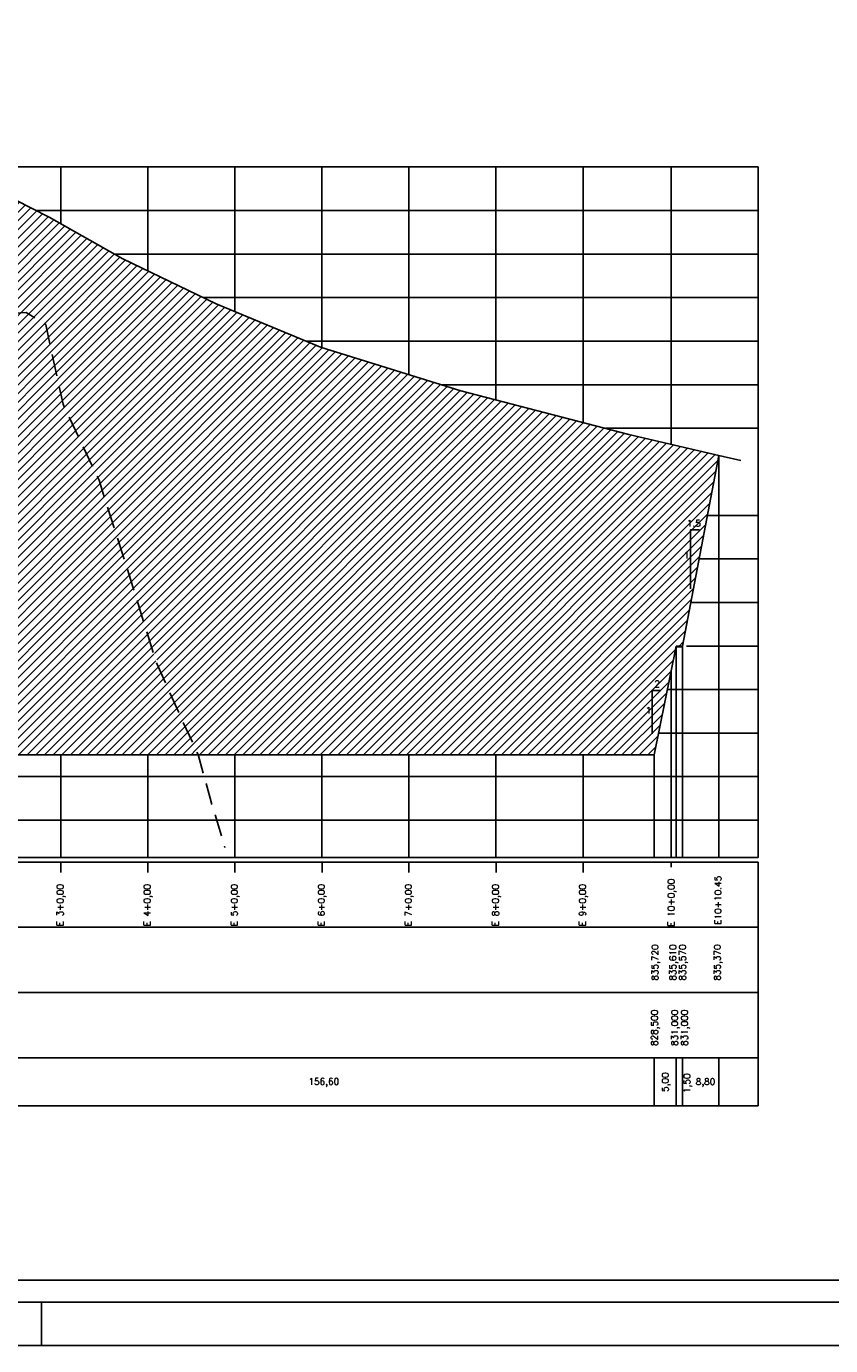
# Model space of a CAD drawing. Extents: x -1825 to 98, y 5678 to 6985.
# Tile 50 of 86: x -461 to -276, y 5678 to 5981. Entities that reach past the tile are written whole.
import ezdxf

# ---------------------------------------------------------------- set-up
doc = ezdxf.new("R2010")
doc.units = 0
doc.header["$MEASUREMENT"] = 0
doc.linetypes.add('CONTINUO', pattern=[0])
doc.linetypes.add('DASHED', pattern=[0.75, 0.5, -0.25])
for name, color, linetype in [('-CORTE', 51, 'CONTINUOUS'), ('-PERFIL-ROCHA', 12, 'DASHED'), ('-ROCHA', 10, 'CONTINUO'), ('-TALUDI', 3, 'CONTINUOUS'), ('BASE', 6, 'CONTINUOUS'), ('PADRÃO', 7, 'CONTINUOUS'), ('PG-CORTE', 4, 'CONTINUOUS'), ('PG-LINE', 7, 'CONTINUOUS'), ('PG-MALHA', 7, 'CONTINUOUS'), ('PG-TERRENO', 6, 'CONTINUOUS'), ('PG-TXT-80', 2, 'CONTINUOUS')]:
    doc.layers.add(name, color=color, linetype=linetype)
doc.styles.add('ROMANS', font='romans.shx', dxfattribs={"height": 1.5})
pattern_1 = [(45, (0, 0), (-0.9899495, 0.9899495), [])]

msp = doc.modelspace()

# ---------------------------------------------------------------- hatches: boundary and pattern name
at = {"layer": '-CORTE'}
h = msp.add_hatch(dxfattribs=at)
h.set_pattern_fill('_USER', color=256, scale=1.4, angle=45, style=0, pattern_type=0)
h.set_pattern_definition(pattern_1)
h.paths.add_polyline_path([(-483.23, 5938.55), (-476.09, 5941.93), (-471.84, 5942.5), (-468.17, 5942.5), (-463.36, 5941.37), (-455.37, 5937.32), (-438.48, 5927.81), (-417.05, 5917.47), (-393.05, 5907.47), (-360.83, 5897.47), (-322.22, 5887.47), (-301.54, 5882.65), (-309.88, 5838.87), (-311.38, 5838.87), (-316.38, 5813.87), (-421.2, 5813.94), (-422.94, 5817.7), (-425.34, 5822.89), (-429.1, 5831.34), (-432.78, 5841.52), (-433.95, 5845.26), (-437.05, 5855.24), (-440.49, 5866.08), (-442.73, 5873.14), (-443.93, 5876.92), (-448.07, 5885.65), (-451.89, 5893.69), (-454.19, 5903.55), (-456.17, 5912.72), (-458.44, 5914.07), (-460.71, 5915.42), (-461.9, 5915.36), (-477.43, 5914.52), (-479.57, 5914.12)])
at = {"layer": '-ROCHA'}
h = msp.add_hatch(dxfattribs=at)
h.set_pattern_fill('_USER', color=256, scale=1.4, angle=45, style=0, pattern_type=0)
h.set_pattern_definition(pattern_1)
h.paths.add_polyline_path([(-481.25, 5846.87), (-479.75, 5846.87), (-473.15, 5813.87), (-421.19, 5813.87), (-421.2, 5813.94), (-425.34, 5822.89), (-430.85, 5835.28), (-437.05, 5855.24), (-443.93, 5876.92), (-452.21, 5894.38), (-456.17, 5912.72), (-460.71, 5915.42), (-477.43, 5914.52), (-479.57, 5914.12)])
h.paths.add_polyline_path([(-473.74, 5826.96), (-472.62, 5826.96), (-472.62, 5829.24), (-473.74, 5829.24)], flags=24)
h.paths.add_polyline_path([(-475.68, 5833.04), (-473.91, 5833.04), (-473.91, 5835.32), (-475.68, 5835.32)], flags=24)
h.paths.add_polyline_path([(-476.57, 5878.48), (-474.73, 5878.48), (-474.73, 5880.76), (-476.57, 5880.76)], flags=24)
h.paths.add_polyline_path([(-479.03, 5886.03), (-477.91, 5886.03), (-477.91, 5888.31), (-479.03, 5888.31)], flags=24)

# ---------------------------------------------------------------- linework, layer by layer
at = {"layer": '-PERFIL-ROCHA', "ltscale": 10, "flags": 128}
msp.add_lwpolyline([(-515.5, 5911.26), (-507.26, 5911.26), (-497.27, 5910.81), (-477.43, 5914.52), (-460.71, 5915.42), (-456.17, 5912.72), (-452.21, 5894.38), (-443.93, 5876.92), (-437.05, 5855.24), (-430.85, 5835.28), (-425.34, 5822.89), (-421.2, 5813.94), (-418.45, 5803.96), (-415.01, 5792.61)], dxfattribs=at)
at = {"layer": '-TALUDI', "flags": 128}
for points in [[(-306, 5865.58), (-308.04, 5865.58), (-308.04, 5852.01)], [(-314.87, 5828.67), (-316.87, 5828.67), (-316.87, 5818.67)]]:
    msp.add_lwpolyline(points, dxfattribs=at)
at = {"layer": 'BASE', "color": 11, "linetype": 'CONTINUO'}
msp.add_line((-309.88, 5838.67), (-311.38, 5838.67), dxfattribs=at)
at = {"layer": 'PADRÃO', "color": 2}
msp.add_line((-457.17, 5678.22), (-457.17, 5688.22), dxfattribs=at)
msp.add_lwpolyline([(-743.17, 6272.22), (-743.17, 5678.22), (97.83, 5678.22), (97.83, 6272.22), (-743.17, 6272.22)], dxfattribs=at)
at = {"layer": 'PADRÃO', "color": 1}
msp.add_lwpolyline([(-718.17, 5688.22), (87.83, 5688.22), (87.83, 6262.22), (-718.17, 6262.22)], close=True, dxfattribs=at)
at = {"layer": 'PADRÃO', "color": 2}
msp.add_lwpolyline([(-713.17, 5693.22), (-92.17, 5693.22), (-92.17, 6257.22), (-713.17, 6257.22)], close=True, dxfattribs=at)
at = {"layer": 'PG-CORTE', "linetype": 'CONTINUO'}
for p, q in [((-301.54, 5882.65), (-309.88, 5838.87)), ((-316.38, 5813.87), (-473.21, 5813.87))]:
    msp.add_line(p, q, dxfattribs=at)
at = {"layer": 'PG-CORTE', "linetype": 'CONTINUOUS'}
msp.add_line((-316.38, 5813.87), (-311.38, 5838.87), dxfattribs=at)
at = {"layer": 'PG-CORTE', "color": 11, "linetype": 'CONTINUO'}
msp.add_line((-309.88, 5838.87), (-311.38, 5838.87), dxfattribs=at)
at = {"layer": 'PG-LINE', "color": 3, "linetype": 'CONTINUOUS'}
for p, q in [((-301.55, 5882.63), (-301.55, 5790.27)), ((-311.38, 5838.87), (-311.38, 5790.27)), ((-309.88, 5838.87), (-309.88, 5790.27)), ((-316.38, 5813.87), (-316.38, 5790.27)), ((-316.38, 5744.27), (-316.38, 5733.26)), ((-311.38, 5744.27), (-311.38, 5733.26)), ((-309.88, 5744.27), (-309.88, 5733.26)), ((-301.55, 5744.27), (-301.55, 5733.35))]:
    msp.add_line(p, q, dxfattribs=at)
at = {"layer": 'PG-MALHA', "linetype": 'CONTINUO'}
for p, q in [((-452.75, 5948.87), (-452.75, 5935.84)), ((-432.75, 5948.87), (-432.75, 5925.04)), ((-412.75, 5948.87), (-412.75, 5915.68)), ((-392.75, 5948.87), (-392.75, 5907.38)), ((-372.75, 5901.17), (-372.75, 5948.87)), ((-352.75, 5948.87), (-352.75, 5895.38)), ((-332.75, 5948.87), (-332.75, 5890.2)), ((-312.52, 5885.21), (-312.52, 5948.87)), ((-312.52, 5790.27), (-312.52, 5833.19)), ((-452.75, 5813.87), (-452.75, 5790.27)), ((-432.75, 5813.87), (-432.75, 5790.27)), ((-412.75, 5813.87), (-412.75, 5790.27)), ((-392.75, 5813.87), (-392.75, 5790.37)), ((-372.75, 5790.27), (-372.75, 5813.87)), ((-352.75, 5813.87), (-352.75, 5790.27)), ((-332.75, 5813.87), (-332.75, 5790.37))]:
    msp.add_line(p, q, dxfattribs=at)
at = {"layer": 'PG-MALHA', "color": 4, "linetype": 'CONTINUO'}
for p, q in [((-292.52, 5790.27), (-292.52, 5948.87)), ((-292.52, 5733.26), (-292.52, 5789.27)), ((-579.3, 5733.26), (-292.52, 5733.26))]:
    msp.add_line(p, q, dxfattribs=at)
at = {"layer": 'PG-MALHA', "linetype": 'CONTINUO'}
for points in [[(-517.75, 5948.87), (-292.52, 5948.87)], [(-458.44, 5938.87), (-292.52, 5938.87)], [(-440.37, 5928.87), (-292.52, 5928.87)], [(-419.95, 5918.87), (-292.52, 5918.87)], [(-396.41, 5908.87), (-292.52, 5908.87)], [(-365.34, 5898.87), (-292.52, 5898.87)], [(-327.62, 5888.87), (-292.52, 5888.87)], [(-304.17, 5868.87), (-292.52, 5868.87)], [(-306.07, 5858.87), (-292.52, 5858.87)], [(-307.98, 5848.87), (-292.52, 5848.87)], [(-308.96, 5838.87), (-292.52, 5838.87)], [(-313.38, 5828.87), (-292.52, 5828.87)], [(-315.38, 5818.87), (-292.52, 5818.87)], [(-517.75, 5808.87), (-292.52, 5808.87)], [(-517.75, 5798.87), (-292.52, 5798.87)], [(-452.74, 5786.85), (-452.74, 5789.27)], [(-432.72, 5786.86), (-432.72, 5789.28)], [(-412.72, 5786.86), (-412.72, 5789.28)], [(-392.72, 5786.86), (-392.72, 5789.28)], [(-392.72, 5786.86), (-392.72, 5789.28)], [(-372.75, 5786.85), (-372.75, 5789.27)], [(-352.72, 5786.86), (-352.72, 5789.28)], [(-332.72, 5786.86), (-332.72, 5789.28)], [(-312.52, 5788.07), (-312.52, 5789.27)]]:
    msp.add_lwpolyline(points, dxfattribs=at)
at = {"layer": 'PG-MALHA', "color": 4, "linetype": 'CONTINUO'}
for points in [[(-579.3, 5789.27), (-292.52, 5789.27)], [(-517.75, 5790.27), (-292.52, 5790.27)], [(-579.3, 5774.27), (-292.52, 5774.27)], [(-579.3, 5759.27), (-292.52, 5759.27)], [(-579.3, 5744.27), (-292.52, 5744.27)]]:
    msp.add_lwpolyline(points, dxfattribs=at)
at = {"layer": 'PG-TERRENO', "ltscale": 10, "flags": 128}
for points in [[(-512.75, 5926.31), (-503.15, 5927.47), (-485.63, 5937.42), (-476.09, 5941.93), (-471.84, 5942.5), (-468.17, 5942.5), (-463.36, 5941.37), (-455.37, 5937.32), (-438.48, 5927.81), (-417.05, 5917.47), (-393.05, 5907.47), (-360.83, 5897.47), (-322.22, 5887.47), (-301.54, 5882.65)], [(-512.75, 5926.31), (-503.15, 5927.47), (-485.63, 5937.42), (-476.09, 5941.93), (-471.84, 5942.5), (-468.17, 5942.5), (-463.36, 5941.37), (-455.37, 5937.32), (-438.48, 5927.81), (-417.05, 5917.47), (-393.05, 5907.47), (-360.83, 5897.47), (-322.22, 5887.47), (-301.54, 5882.65)], [(-301.54, 5882.65), (-300.55, 5882.42), (-296.49, 5881.47)]]:
    msp.add_lwpolyline(points, dxfattribs=at)

# ---------------------------------------------------------------- texts
at = {"layer": '-TALUDI', "color": 2, "style": 'ROMANS'}
for s, p in [('1.5', (-308.95, 5866.28)), ('1', (-309.63, 5858.97)), ('2', (-316.38, 5829.42)), ('1', (-318.38, 5823.34))]:
    msp.add_text(s, height=1.52, dxfattribs=at).set_placement(p)
at = {"layer": 'PG-TXT-80', "linetype": 'CONTINUOUS', "style": 'ROMANS'}
for s, p in [('E 10+0,00', (-311.75, 5774.43)), ('E 3+0,00', (-452.14, 5774.52)), ('E 4+0,00', (-432.12, 5774.53)), ('E 5+0,00', (-412.12, 5774.53)), ('E 6+0,00', (-392.12, 5774.53)), ('E 7+0,00', (-372.14, 5774.52)), ('E 8+0,00', (-352.12, 5774.53)), ('E 9+0,00', (-332.12, 5774.53))]:
    msp.add_text(s, height=1.5, rotation=90, dxfattribs=at).set_placement(p)
at = {"layer": 'PG-TXT-80', "style": 'ROMANS'}
for s, p in [('E10+10.45', (-301, 5774.86)), ('835,720', (-315.47, 5762.01)), ('835,610', (-311.37, 5762.01)), ('835,570', (-309.13, 5762.01)), ('835,370', (-301.15, 5762.01)), ('828,500', (-315.6, 5747.01)), ('831,000', (-310.95, 5747.01)), ('831,000', (-308.71, 5747.01)), ('5,00', (-313.11, 5736.47)), ('1,50', (-308.13, 5736.22))]:
    msp.add_text(s, height=1.5, rotation=90, dxfattribs=at).set_placement(p)
for s, p in [('156,60', (-395.85, 5738.1)), ('8,80', (-306.86, 5738.08))]:
    msp.add_text(s, height=1.5, dxfattribs=at).set_placement(p)

doc.saveas('drawing.dxf')
